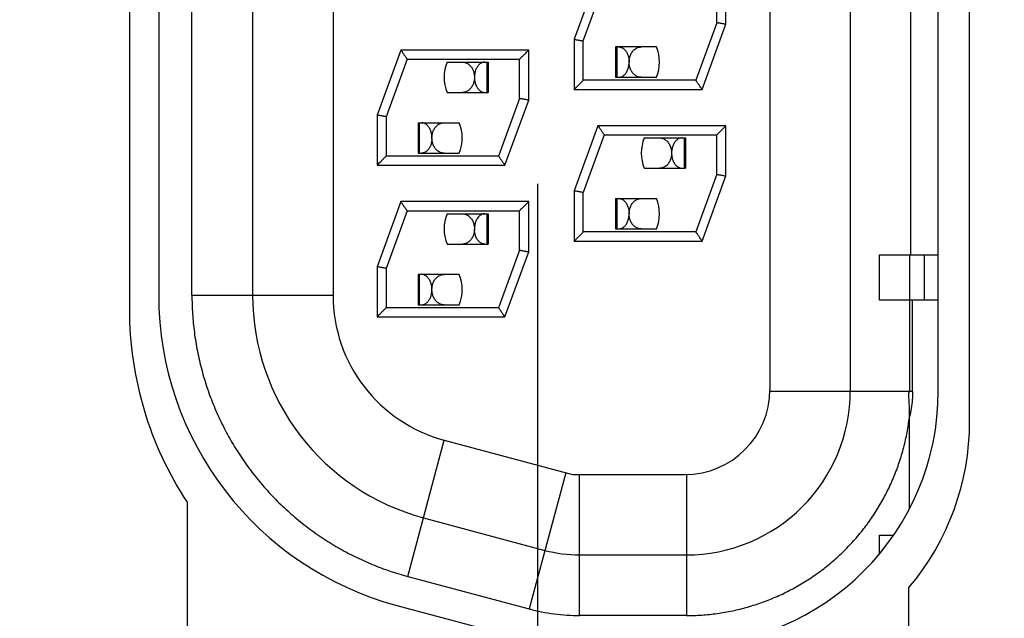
# Model space of a CAD drawing. Header units: inches. Extents: x 0 to 34, y 0 to 22.
# Tile 8 of 25: x 11.71 to 12.035, y 11.586 to 11.784. Entities that reach past the tile are written whole.
import ezdxf

# ---------------------------------------------------------------- set-up
doc = ezdxf.new("R2010")
doc.units = ezdxf.units.IN
doc.header["$LTSCALE"] = 1.87
doc.header["$MEASUREMENT"] = 0
doc.layers.get('0').update_dxf_attribs({"linetype": 'CONTINUOUS'})
doc.layers.add('DIMENSIONS', color=7, linetype='CONTINUOUS')
doc.styles.get("Standard").update_dxf_attribs({"font": 'txt', "width": 0.8})
doc.dimstyles.new('DIMSTYLE_1', dxfattribs={"dimtxt": 0.125, "dimasz": 0.18, "dimexe": 0.18, "dimexo": 0.0625, "dimgap": 0.09, "dimtad": 0, "dimtih": 1, "dimtoh": 1, "dimdec": 3, "dimzin": 4, "dimdsep": 46, "dimtxsty": 'STANDARD', "dimblk": '_FILLED', "dimblk1": '_FILLED', "dimblk2": '_FILLED', "dimcen": 0.09, "dimadec": 0, "dimazin": 0, "dimtp": 0.01, "dimtm": 0.01, "dimtfac": 1, "dimtdec": 3, "dimtofl": 0, "dimtmove": 0, "dimatfit": 3, "dimldrblk": '_FILLED', "dimfxl": 1, "dimtolj": 1, "dimtzin": 4, "dimarcsym": 0})

# ---------------------------------------------------------------- blocks, each defined once
blk = doc.blocks.new('_FILLED')
at = {"color": 0, "linetype": 'BYBLOCK'}
blk.add_solid([(0, 0), (-1, 0.1736111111), (-1, -0.1736111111)], dxfattribs=at)
blk = doc.blocks.new('*D8')
at = {"layer": 'DIMENSIONS', "color": 2, "linetype": 'CONTINUOUS'}
for p, q in [((11.8810941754, 11.7294205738), (11.8810941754, 8.3921105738)), ((11.5715941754, 9.2225366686), (11.5715941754, 8.3921105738)), ((11.5715941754, 8.5171105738), (11.1687581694, 8.5171105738)), ((11.8810941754, 8.5171105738), (12.2410941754, 8.5171105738))]:
    blk.add_line(p, q, dxfattribs=at)
at = {"layer": 'DIMENSIONS', "color": 2, "linetype": 'CONTINUOUS', "xscale": 0.18, "yscale": 0.18, "zscale": 0.18}
blk.add_blockref('_FILLED', (11.5715941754, 8.5171105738), dxfattribs=at)
at = {"layer": 'DIMENSIONS', "color": 2, "linetype": 'CONTINUOUS', "xscale": 0.18, "yscale": 0.18, "zscale": 0.18, "rotation": 180}
blk.add_blockref('_FILLED', (11.8810941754, 8.5171105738), dxfattribs=at)
at = {"layer": 'DIMENSIONS', "color": 2, "linetype": 'CONTINUOUS', "width": 0.8}
for s, p in [('[', (10.5062581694, 8.4546105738)), (']', (11.0062581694, 8.4546105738)), ('.310', (9.9812581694, 8.4546105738)), ('7.86', (10.6062581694, 8.4546105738))]:
    blk.add_text(s, height=0.125, dxfattribs=at).set_placement(p)

msp = doc.modelspace()

# ---------------------------------------------------------------- linework, layer by layer
at = {"color": 7, "linetype": 'CONTINUOUS'}
for p, q in [((12.0235941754, 11.6510205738), (12.0235941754, 12.1830205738)), ((11.9577240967, 12.1725162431), (11.9577240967, 11.6615162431)), ((11.9842240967, 12.1730162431), (11.9842240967, 11.6610162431)), ((12.0132481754, 11.6610205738), (12.0132481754, 12.1730205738)), ((11.7465941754, 12.1460205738), (11.7465941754, 11.6880205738)), ((11.7562481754, 12.1413173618), (11.7562481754, 11.6927237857)), ((11.7672240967, 11.6926564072), (11.7672240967, 12.1413760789)), ((11.7872240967, 12.1413760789), (11.7872240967, 11.6926564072)), ((11.8137240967, 12.1413760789), (11.8137240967, 11.6926564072)), ((12.0042240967, 11.7060162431), (12.0042240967, 12.1280162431)), ((11.9010389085, 11.7985162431), (11.8932240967, 11.777045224)), ((11.9432240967, 11.7819872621), (11.9432240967, 11.7985162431)), ((11.8962240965, 11.7765162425), (11.9031395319, 11.7955162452)), ((11.9402240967, 11.7825162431), (11.9402240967, 11.7955162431)), ((11.9402240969, 11.7825162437), (11.9333086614, 11.7635162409)), ((11.9354092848, 11.7605162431), (11.9432240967, 11.7819872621)), ((11.8932240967, 11.777045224), (11.8932240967, 11.7605162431)), ((11.8962240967, 11.7635162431), (11.8962240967, 11.7765162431)), ((11.8360389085, 11.7735162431), (11.8282240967, 11.752045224)), ((11.8782240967, 11.7735162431), (11.8360389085, 11.7735162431)), ((11.8782240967, 11.7569872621), (11.8782240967, 11.7735162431)), ((11.90679594, 11.7745162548), (11.90679594, 11.7645162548)), ((11.9203372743, 11.7745162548), (11.90679594, 11.7745162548)), ((11.9072342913, 11.7745162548), (11.9072342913, 11.7645162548)), ((11.8381395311, 11.7705162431), (11.8312240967, 11.7515162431)), ((11.8381395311, 11.7705162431), (11.8752240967, 11.7705162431)), ((11.8513374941, 11.7695162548), (11.8648784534, 11.7695162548)), ((11.8644401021, 11.7695162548), (11.8644401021, 11.7595162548)), ((11.8648784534, 11.7695162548), (11.8648784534, 11.7595162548)), ((11.8752240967, 11.7575162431), (11.8752240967, 11.7705162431)), ((11.9333086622, 11.7635162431), (11.8962240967, 11.7635162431)), ((11.90679594, 11.7645162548), (11.9203368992, 11.7645162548)), ((11.8932240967, 11.7605162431), (11.9354092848, 11.7605162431)), ((11.8513371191, 11.7595162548), (11.8648784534, 11.7595162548)), ((11.8752240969, 11.7575162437), (11.8683086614, 11.7385162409)), ((11.8704092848, 11.7355162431), (11.8782240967, 11.7569872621)), ((11.8282240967, 11.752045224), (11.8282240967, 11.7355162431)), ((11.8312240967, 11.7515162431), (11.8312240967, 11.7385162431)), ((11.84179594, 11.7495162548), (11.84179594, 11.7395162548)), ((11.84179594, 11.7495162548), (11.8553372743, 11.7495162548)), ((11.8422342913, 11.7395162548), (11.8422342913, 11.7495162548)), ((11.9010389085, 11.7485162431), (11.8932240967, 11.727045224)), ((11.9432240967, 11.7485162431), (11.9010389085, 11.7485162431)), ((11.9432240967, 11.7319872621), (11.9432240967, 11.7485162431)), ((11.9031395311, 11.7455162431), (11.8962240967, 11.7265162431)), ((11.9031395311, 11.7455162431), (11.9402240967, 11.7455162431)), ((11.9163374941, 11.7445162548), (11.9298784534, 11.7445162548)), ((11.9294401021, 11.7445162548), (11.9294401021, 11.7345162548)), ((11.9298784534, 11.7445162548), (11.9298784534, 11.7345162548)), ((11.9402240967, 11.7325162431), (11.9402240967, 11.7455162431)), ((11.8683086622, 11.7385162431), (11.8312240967, 11.7385162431)), ((11.84179594, 11.7395162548), (11.8553368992, 11.7395162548)), ((11.8282240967, 11.7355162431), (11.8704092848, 11.7355162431)), ((11.9163371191, 11.7345162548), (11.9298784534, 11.7345162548)), ((11.9402240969, 11.7325162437), (11.9333086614, 11.7135162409)), ((11.9354092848, 11.7105162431), (11.9432240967, 11.7319872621)), ((11.8932240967, 11.727045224), (11.8932240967, 11.7105162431)), ((11.8962240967, 11.7135162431), (11.8962240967, 11.7265162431)), ((11.90679594, 11.7245162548), (11.90679594, 11.7145162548)), ((11.90679594, 11.7245162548), (11.9203372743, 11.7245162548)), ((11.9072342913, 11.7245162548), (11.9072342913, 11.7145162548)), ((11.8360389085, 11.7235162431), (11.8282240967, 11.702045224)), ((11.8782240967, 11.7235162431), (11.8360389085, 11.7235162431)), ((11.8782240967, 11.7069872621), (11.8782240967, 11.7235162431)), ((11.8381395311, 11.7205162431), (11.8312240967, 11.7015162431)), ((11.8381395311, 11.7205162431), (11.8752240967, 11.7205162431)), ((11.8513374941, 11.7195162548), (11.8648784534, 11.7195162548)), ((11.8644401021, 11.7195162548), (11.8644401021, 11.7095162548)), ((11.8648784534, 11.7195162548), (11.8648784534, 11.7095162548)), ((11.8752240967, 11.7075162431), (11.8752240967, 11.7205162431)), ((11.90679594, 11.7145162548), (11.9203368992, 11.7145162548)), ((11.9333086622, 11.7135162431), (11.8962240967, 11.7135162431)), ((11.8513371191, 11.7095162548), (11.8648784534, 11.7095162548)), ((11.8932240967, 11.7105162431), (11.9354092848, 11.7105162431)), ((11.8752240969, 11.7075162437), (11.8683086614, 11.6885162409)), ((11.8704092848, 11.6855162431), (11.8782240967, 11.7069872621)), ((11.9938907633, 11.7060162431), (12.0132481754, 11.7060162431)), ((11.9938907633, 11.6910162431), (11.9938907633, 11.7060162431)), ((12.0037240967, 11.7060162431), (12.0037240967, 11.6610162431)), ((12.0087240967, 11.6910162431), (12.0087240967, 11.7060162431)), ((11.8282240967, 11.702045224), (11.8282240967, 11.6855162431)), ((11.8312240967, 11.7015162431), (11.8312240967, 11.6885162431)), ((11.84179594, 11.6995162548), (11.84179594, 11.6895162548)), ((11.8553372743, 11.6995162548), (11.84179594, 11.6995162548)), ((11.8422342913, 11.6895162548), (11.8422342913, 11.6995162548)), ((11.7672243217, 11.6926564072), (11.8137282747, 11.6926564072)), ((11.8683086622, 11.6885162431), (11.8312240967, 11.6885162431)), ((11.84179594, 11.6895162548), (11.8553368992, 11.6895162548)), ((12.0132481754, 11.6910162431), (11.9938907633, 11.6910162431)), ((12.0047958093, 11.6610162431), (12.0047958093, 11.6910162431)), ((11.8282240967, 11.6855162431), (11.8704092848, 11.6855162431)), ((11.9577154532, 11.6610162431), (12.0047958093, 11.6610162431)), ((12.0037240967, 11.622185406), (12.0037240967, 11.652428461)), ((11.8383775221, 11.5999277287), (11.8504126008, 11.6448432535)), ((11.8504125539, 11.6448430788), (11.8926848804, 11.6335162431)), ((11.8904595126, 11.6341127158), (11.878424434, 11.589197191)), ((11.8926848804, 11.6335162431), (11.9297240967, 11.6335162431)), ((11.8949887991, 11.5870162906), (11.8949887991, 11.6335164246)), ((11.9302240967, 11.6335208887), (11.9302240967, 11.5870162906)), ((11.7655941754, 11.6244045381), (11.7655941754, 11.4420205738)), ((11.8435538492, 11.6192460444), (11.8836007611, 11.6085155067)), ((11.9938907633, 11.6135162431), (11.9984882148, 11.6135162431)), ((11.9938907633, 11.6074159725), (11.9938907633, 11.6135162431)), ((11.8949887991, 11.6070162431), (11.9302240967, 11.6070162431)), ((11.8383774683, 11.5999275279), (11.8784243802, 11.5891969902)), ((12.0035941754, 11.4420205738), (12.0035941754, 11.596248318)), ((11.8348133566, 11.5903356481), (11.8750955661, 11.5795420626)), ((11.9302240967, 11.5870162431), (11.8949887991, 11.5870162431))]:
    msp.add_line(p, q, dxfattribs=at)
for centre, radius, start, end in [((11.9083371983, 11.7695167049), 0.013, 337.3779873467, 22.6177172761), ((11.8633371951, 11.7645158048), 0.013, 157.3779873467, 202.6177172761), ((11.8433371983, 11.7445167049), 0.013, 337.3779873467, 22.6177172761), ((11.9283371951, 11.7395158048), 0.013, 157.3779873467, 202.6177172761), ((11.9083371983, 11.7195167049), 0.013, 337.3779873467, 22.6177172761), ((11.8633371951, 11.7145158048), 0.013, 157.3779873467, 202.6177172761), ((11.8433371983, 11.6945167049), 0.013, 337.3779873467, 22.6177172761), ((11.8622481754, 11.6927237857), 0.106, 180, 255), ((11.8632240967, 11.6926564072), 0.076, 179.9995475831, 254.9998911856), ((11.8632240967, 11.6926564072), 0.0495, 179.9996301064, 254.9999566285), ((11.8625941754, 11.6880205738), 0.116, 180, 213.2582815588), ((11.9292481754, 11.6610205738), 0.084, 270, 360), ((11.9297240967, 11.6615162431), 0.028, 269.9999508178, 359.9998638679), ((11.9302240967, 11.6610162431), 0.054, 269.9992642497, 359.9993976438), ((11.9385941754, 11.6510205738), 0.085, 319.8808331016, 360), ((11.8949887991, 11.6510162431), 0.044, 255, 270)]:
    msp.add_arc(centre, radius, start, end, dxfattribs=at)
for points, knots in [([(11.9432241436, 11.7819872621), (11.943066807, 11.7820150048), (11.9427559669, 11.7820698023), (11.9423001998, 11.782150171), (11.9418686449, 11.7822262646), (11.9414707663, 11.7822964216), (11.941115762, 11.7823590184), (11.9408127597, 11.7824124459), (11.9405698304, 11.7824552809), (11.9403925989, 11.7824865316), (11.9402844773, 11.7825055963), (11.9402361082, 11.7825141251), (11.9402240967, 11.7825162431)], [0, 0, 0, 0, 0.1573341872, 0.3108333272, 0.4557609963, 0.5888823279, 0.7087059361, 0.8107599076, 0.8918800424, 0.9516315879, 0.9879886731, 1, 1, 1, 1]), ([(11.8932240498, 11.777045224), (11.8933813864, 11.7770174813), (11.8936922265, 11.7769626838), (11.8941479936, 11.7768823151), (11.8945795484, 11.7768062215), (11.894977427, 11.7767360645), (11.8953324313, 11.7766734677), (11.8956354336, 11.7766200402), (11.895878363, 11.7765772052), (11.8960555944, 11.7765459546), (11.896163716, 11.7765268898), (11.8962120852, 11.776518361), (11.8962240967, 11.7765162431)], [0, 0, 0, 0, 0.1573341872, 0.3108333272, 0.4557609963, 0.5888823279, 0.7087059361, 0.8107599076, 0.8918800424, 0.9516315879, 0.9879886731, 1, 1, 1, 1]), ([(11.8360389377, 11.7735162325), (11.8361622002, 11.7733401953), (11.8364015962, 11.7729982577), (11.8367460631, 11.7725063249), (11.837060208, 11.7720576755), (11.8373388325, 11.7716597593), (11.8375787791, 11.7713170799), (11.8377771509, 11.7710337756), (11.8379314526, 11.77081341), (11.8380405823, 11.7706575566), (11.8381050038, 11.7705655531), (11.8381328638, 11.7705257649), (11.8381395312, 11.770516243)], [0, 0, 0, 0, 0.1760383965, 0.3419252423, 0.4919417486, 0.624689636, 0.739844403, 0.8346234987, 0.9079958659, 0.9602115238, 0.9904779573, 1, 1, 1, 1]), ([(11.8752240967, 11.7705162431), (11.8752312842, 11.7705234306), (11.8752601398, 11.7705522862), (11.8753255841, 11.7706177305), (11.875437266, 11.7707294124), (11.8755995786, 11.770891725), (11.8758177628, 11.7711099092), (11.8760944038, 11.7713865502), (11.8764277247, 11.7717198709), (11.8768139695, 11.772106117), (11.8772486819, 11.7725408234), (11.877724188, 11.773016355), (11.8780543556, 11.7733464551), (11.8782241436, 11.7735162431)], [0, 0, 0, 0, 0.0071874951, 0.0288553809, 0.0654437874, 0.1188685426, 0.1911666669, 0.2836263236, 0.3955073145, 0.5244848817, 0.6698687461, 0.8302133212, 1, 1, 1, 1]), ([(11.9079113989, 11.7745162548), (11.9080795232, 11.7745162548), (11.9084152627, 11.7744797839), (11.9088965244, 11.7743223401), (11.9093443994, 11.7740751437), (11.9097547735, 11.7737486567), (11.9101238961, 11.7733527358), (11.9104479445, 11.7728978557), (11.9107240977, 11.772394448), (11.9109515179, 11.7718500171), (11.9111283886, 11.7712733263), (11.9112526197, 11.7706768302), (11.9113237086, 11.7700779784), (11.9113380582, 11.7696799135), (11.9113371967, 11.7694841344)], [0, 0, 0, 0, 0.0752514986, 0.1497967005, 0.2252466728, 0.3030094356, 0.383554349, 0.4667449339, 0.552354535, 0.6400241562, 0.7303833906, 0.8219388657, 0.9123695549, 1, 1, 1, 1]), ([(11.9113373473, 11.7694841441), (11.9113364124, 11.7696730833), (11.9113513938, 11.7700555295), (11.9114258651, 11.7706294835), (11.9115562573, 11.7712052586), (11.9117466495, 11.7717756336), (11.912001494, 11.7723313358), (11.9123218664, 11.7728560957), (11.9127045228, 11.7733315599), (11.913142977, 11.7737418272), (11.9136317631, 11.7740764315), (11.9141657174, 11.7743261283), (11.914736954, 11.7744813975), (11.9151317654, 11.7745162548), (11.9153297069, 11.7745162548)], [0, 0, 0, 0, 0.0795391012, 0.1608760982, 0.2433175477, 0.32767754, 0.4135630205, 0.5001348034, 0.5858396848, 0.6697070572, 0.7520128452, 0.8341828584, 0.9166721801, 1, 1, 1, 1]), ([(11.8563451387, 11.7695162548), (11.856543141, 11.7695162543), (11.8569380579, 11.7694813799), (11.8575094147, 11.7693260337), (11.8580434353, 11.7690762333), (11.8585322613, 11.7687414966), (11.8589707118, 11.7683310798), (11.8593532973, 11.7678554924), (11.8596735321, 11.7673306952), (11.8599282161, 11.7667750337), (11.8601184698, 11.7662047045), (11.8602487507, 11.7656289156), (11.8603231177, 11.765054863), (11.8603380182, 11.7646723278), (11.8603370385, 11.7644833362)], [0, 0, 0, 0, 0.0833459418, 0.1658463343, 0.2480213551, 0.3303320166, 0.4142120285, 0.4999180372, 0.5864745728, 0.6723343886, 0.7566688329, 0.8391024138, 0.9204458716, 1, 1, 1, 1]), ([(11.8637629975, 11.7695162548), (11.8635933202, 11.7695162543), (11.8632537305, 11.769479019), (11.8627674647, 11.7693181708), (11.8623173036, 11.7690667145), (11.8619067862, 11.7687366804), (11.8615377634, 11.7683372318), (11.8612132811, 11.7678770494), (11.8609378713, 11.7673685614), (11.8607130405, 11.7668222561), (11.8605397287, 11.7662479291), (11.8604188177, 11.7656571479), (11.8603501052, 11.7650668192), (11.8603363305, 11.7646753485), (11.8603371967, 11.7644833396)], [0, 0, 0, 0, 0.0759380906, 0.1514900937, 0.2277726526, 0.3054628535, 0.3862735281, 0.4703687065, 0.5568156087, 0.6445439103, 0.7343128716, 0.8249047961, 0.9140666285, 1, 1, 1, 1]), ([(11.9079113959, 11.7645162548), (11.9080786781, 11.7645162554), (11.908412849, 11.7645523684), (11.9088924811, 11.7647085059), (11.9093396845, 11.7649542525), (11.909749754, 11.7652792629), (11.9101181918, 11.7656729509), (11.9104409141, 11.7661237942), (11.9107154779, 11.7666207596), (11.9109417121, 11.7671563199), (11.9111186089, 11.7677226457), (11.9112445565, 11.7683087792), (11.9113189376, 11.7688983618), (11.9113363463, 11.7692909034), (11.9113371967, 11.7694841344)], [0, 0, 0, 0, 0.0755982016, 0.1505423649, 0.2265556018, 0.3049800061, 0.3860367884, 0.4694443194, 0.5549124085, 0.6421026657, 0.7317436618, 0.8226481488, 0.9126741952, 1, 1, 1, 1]), ([(11.9153292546, 11.7645162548), (11.9151334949, 11.7645162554), (11.9147441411, 11.7645502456), (11.9141813, 11.7647011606), (11.9136545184, 11.7649434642), (11.9131707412, 11.765268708), (11.9127356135, 11.7656679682), (11.9123547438, 11.7661304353), (11.9120329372, 11.7666428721), (11.9117731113, 11.7671904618), (11.9115756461, 11.767758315), (11.9114380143, 11.7683352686), (11.9113571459, 11.7689111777), (11.9113382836, 11.769294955), (11.9113373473, 11.7694841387)], [0, 0, 0, 0, 0.083159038, 0.1650200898, 0.2463767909, 0.3283446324, 0.4116616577, 0.4963629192, 0.5820919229, 0.6680648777, 0.7532904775, 0.8370244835, 0.9196335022, 1, 1, 1, 1]), ([(11.8603370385, 11.7644833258), (11.8603360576, 11.7642941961), (11.860317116, 11.7639105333), (11.8602361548, 11.7633347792), (11.8600984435, 11.7627579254), (11.8599008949, 11.7621901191), (11.8596409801, 11.7616425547), (11.8593190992, 11.7611301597), (11.8589381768, 11.7606677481), (11.858503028, 11.7602685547), (11.8580192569, 11.7599433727), (11.8574925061, 11.7597011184), (11.85692972, 11.7595502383), (11.8565404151, 11.7595162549), (11.8563446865, 11.7595162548)], [0, 0, 0, 0, 0.0803509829, 0.1629436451, 0.2466725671, 0.331909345, 0.4178923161, 0.5036300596, 0.5883377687, 0.6716589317, 0.7536266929, 0.8349854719, 0.9168465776, 1, 1, 1, 1]), ([(11.8603371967, 11.7644833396), (11.860338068, 11.7642902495), (11.8603555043, 11.7638978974), (11.8604298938, 11.7633084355), (11.8605559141, 11.7627221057), (11.8607329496, 11.7621555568), (11.8609593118, 11.76161995), (11.8612338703, 11.7611231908), (11.8615565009, 11.7606726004), (11.8619248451, 11.7602790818), (11.8623348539, 11.7599541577), (11.8627820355, 11.7597084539), (11.8632616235, 11.7595523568), (11.8635957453, 11.7595162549), (11.8637629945, 11.7595162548)], [0, 0, 0, 0, 0.0872726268, 0.1772885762, 0.2682351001, 0.3579698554, 0.4451702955, 0.5306075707, 0.6139842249, 0.6950163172, 0.7734414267, 0.849461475, 0.9244076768, 1, 1, 1, 1]), ([(11.8962240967, 11.7635162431), (11.8962169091, 11.7635090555), (11.8961880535, 11.7634801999), (11.8961226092, 11.7634147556), (11.8960109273, 11.7633030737), (11.8958486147, 11.7631407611), (11.8956304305, 11.7629225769), (11.8953537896, 11.7626459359), (11.8950204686, 11.7623126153), (11.8946342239, 11.7619263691), (11.8941995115, 11.7614916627), (11.8937240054, 11.7610161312), (11.8933938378, 11.7606860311), (11.8932240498, 11.7605162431)], [0, 0, 0, 0, 0.0071874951, 0.0288553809, 0.0654437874, 0.1188685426, 0.1911666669, 0.2836263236, 0.3955073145, 0.5244848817, 0.6698687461, 0.8302133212, 1, 1, 1, 1]), ([(11.9354092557, 11.7605162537), (11.9352859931, 11.7606922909), (11.9350465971, 11.7610342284), (11.9347021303, 11.7615261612), (11.9343879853, 11.7619748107), (11.9341093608, 11.7623727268), (11.9338694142, 11.7627154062), (11.9336710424, 11.7629987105), (11.9335167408, 11.7632190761), (11.9334076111, 11.7633749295), (11.9333431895, 11.763466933), (11.9333153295, 11.7635067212), (11.9333086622, 11.7635162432)], [0, 0, 0, 0, 0.1760383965, 0.3419252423, 0.4919417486, 0.624689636, 0.739844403, 0.8346234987, 0.9079958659, 0.9602115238, 0.9904779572, 1, 1, 1, 1]), ([(11.8782241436, 11.7569872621), (11.878066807, 11.7570150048), (11.8777559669, 11.7570698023), (11.8773001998, 11.757150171), (11.8768686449, 11.7572262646), (11.8764707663, 11.7572964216), (11.876115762, 11.7573590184), (11.8758127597, 11.7574124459), (11.8755698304, 11.7574552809), (11.8753925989, 11.7574865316), (11.8752844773, 11.7575055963), (11.8752361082, 11.7575141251), (11.8752240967, 11.7575162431)], [0, 0, 0, 0, 0.1573341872, 0.3108333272, 0.4557609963, 0.5888823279, 0.7087059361, 0.8107599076, 0.8918800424, 0.9516315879, 0.9879886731, 1, 1, 1, 1]), ([(11.8312240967, 11.7515162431), (11.83121209, 11.7515183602), (11.8311637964, 11.7515268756), (11.8310559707, 11.7515458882), (11.8308789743, 11.7515770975), (11.8306361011, 11.7516199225), (11.8303330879, 11.751673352), (11.8299782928, 11.7517359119), (11.829580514, 11.7518060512), (11.8291487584, 11.7518821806), (11.8286925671, 11.7519626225), (11.8283815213, 11.7520174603), (11.8282241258, 11.7520452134)], [0, 0, 0, 0, 0.0120067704, 0.0482941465, 0.1078267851, 0.1890049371, 0.2911697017, 0.4108430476, 0.5438036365, 0.6889524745, 0.84260291, 1, 1, 1, 1]), ([(11.8463371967, 11.7444841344), (11.846338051, 11.7446782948), (11.8463241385, 11.7450677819), (11.8462564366, 11.7456485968), (11.8461401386, 11.7462237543), (11.8459731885, 11.7467878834), (11.8457527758, 11.7473341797), (11.8454780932, 11.7478499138), (11.8451513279, 11.7483195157), (11.844777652, 11.7487278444), (11.844361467, 11.7490642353), (11.8439066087, 11.7493185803), (11.8434188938, 11.7494793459), (11.8430799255, 11.7495162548), (11.8429113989, 11.7495162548)], [0, 0, 0, 0, 0.0869069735, 0.1742266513, 0.2614556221, 0.3492353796, 0.4371892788, 0.5246875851, 0.6102313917, 0.6925895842, 0.7716132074, 0.8487603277, 0.9245675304, 1, 1, 1, 1]), ([(11.8463373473, 11.7444841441), (11.8463364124, 11.7446730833), (11.8463513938, 11.7450555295), (11.8464258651, 11.7456294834), (11.8465562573, 11.7462052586), (11.8467466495, 11.7467756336), (11.847001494, 11.7473313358), (11.8473218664, 11.7478560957), (11.8477045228, 11.7483315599), (11.848142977, 11.7487418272), (11.8486317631, 11.7490764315), (11.8491657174, 11.7493261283), (11.849736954, 11.7494813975), (11.8501317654, 11.7495162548), (11.8503297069, 11.7495162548)], [0, 0, 0, 0, 0.0795391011, 0.1608760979, 0.2433175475, 0.3276775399, 0.4135630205, 0.5001348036, 0.5858396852, 0.6697070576, 0.7520128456, 0.8341828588, 0.9166721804, 1, 1, 1, 1]), ([(11.9010389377, 11.7485162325), (11.9011622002, 11.7483401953), (11.9014015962, 11.7479982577), (11.9017460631, 11.7475063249), (11.902060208, 11.7470576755), (11.9023388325, 11.7466597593), (11.9025787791, 11.7463170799), (11.9027771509, 11.7460337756), (11.9029314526, 11.74581341), (11.9030405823, 11.7456575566), (11.9031050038, 11.7455655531), (11.9031328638, 11.7455257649), (11.9031395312, 11.745516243)], [0, 0, 0, 0, 0.1760383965, 0.3419252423, 0.4919417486, 0.624689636, 0.739844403, 0.8346234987, 0.9079958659, 0.9602115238, 0.9904779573, 1, 1, 1, 1]), ([(11.9402240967, 11.7455162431), (11.9402312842, 11.7455234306), (11.9402601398, 11.7455522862), (11.9403255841, 11.7456177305), (11.940437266, 11.7457294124), (11.9405995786, 11.745891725), (11.9408177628, 11.7461099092), (11.9410944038, 11.7463865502), (11.9414277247, 11.7467198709), (11.9418139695, 11.747106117), (11.9422486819, 11.7475408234), (11.942724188, 11.748016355), (11.9430543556, 11.7483464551), (11.9432241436, 11.7485162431)], [0, 0, 0, 0, 0.0071874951, 0.0288553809, 0.0654437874, 0.1188685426, 0.1911666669, 0.2836263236, 0.3955073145, 0.5244848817, 0.6698687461, 0.8302133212, 1, 1, 1, 1]), ([(11.8463371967, 11.7444841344), (11.8463363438, 11.7442903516), (11.8463188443, 11.7438967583), (11.8462440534, 11.7433055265), (11.8461173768, 11.7427177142), (11.8459394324, 11.7421499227), (11.8457120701, 11.7416136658), (11.8454367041, 11.7411171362), (11.8451138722, 11.7406677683), (11.8447461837, 11.7402761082), (11.8443374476, 11.7399528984), (11.8438915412, 11.7397081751), (11.8434126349, 11.7395523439), (11.8430786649, 11.7395162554), (11.8429113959, 11.7395162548)], [0, 0, 0, 0, 0.0875750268, 0.1778263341, 0.2690162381, 0.3589535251, 0.4463307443, 0.5317997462, 0.615020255, 0.6957512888, 0.7737941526, 0.8495484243, 0.9244078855, 1, 1, 1, 1]), ([(11.8503292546, 11.7395162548), (11.8501334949, 11.7395162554), (11.8497441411, 11.7395502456), (11.8491813, 11.7397011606), (11.8486545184, 11.7399434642), (11.8481707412, 11.740268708), (11.8477356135, 11.7406679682), (11.8473547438, 11.7411304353), (11.8470329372, 11.7416428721), (11.8467731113, 11.7421904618), (11.8465756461, 11.742758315), (11.8464380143, 11.7433352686), (11.8463571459, 11.7439111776), (11.8463382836, 11.744294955), (11.8463373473, 11.7444841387)], [0, 0, 0, 0, 0.083159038, 0.1650200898, 0.2463767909, 0.3283446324, 0.4116616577, 0.4963629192, 0.5820919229, 0.6680648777, 0.7532904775, 0.8370244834, 0.9196335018, 1, 1, 1, 1]), ([(11.9213451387, 11.7445162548), (11.9215461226, 11.7445162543), (11.9219457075, 11.7444804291), (11.9225215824, 11.7443217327), (11.9230562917, 11.744068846), (11.923543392, 11.7437323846), (11.9239786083, 11.7433222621), (11.9243572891, 11.7428493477), (11.9246739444, 11.7423293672), (11.9249264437, 11.7417790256), (11.9251162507, 11.7412123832), (11.9252472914, 11.7406373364), (11.9253228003, 11.7400603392), (11.92533803, 11.7396746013), (11.9253370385, 11.7394833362)], [0, 0, 0, 0, 0.0846011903, 0.1677937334, 0.2501994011, 0.3323958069, 0.4159812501, 0.5010333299, 0.5866531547, 0.6716103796, 0.7553819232, 0.837758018, 0.9194887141, 1, 1, 1, 1]), ([(11.9287629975, 11.7445162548), (11.9285933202, 11.7445162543), (11.9282537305, 11.744479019), (11.9277674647, 11.7443181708), (11.9273173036, 11.7440667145), (11.9269067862, 11.7437366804), (11.9265377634, 11.7433372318), (11.9262132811, 11.7428770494), (11.9259378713, 11.7423685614), (11.9257130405, 11.7418222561), (11.9255397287, 11.7412479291), (11.9254188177, 11.7406571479), (11.9253501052, 11.7400668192), (11.9253363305, 11.7396753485), (11.9253371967, 11.7394833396)], [0, 0, 0, 0, 0.0759380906, 0.1514900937, 0.2277726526, 0.3054628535, 0.3862735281, 0.4703687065, 0.5568156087, 0.6445439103, 0.7343128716, 0.8249047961, 0.9140666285, 1, 1, 1, 1]), ([(11.8282240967, 11.7355163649), (11.8283937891, 11.7356860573), (11.8287238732, 11.7360159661), (11.8291992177, 11.7364913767), (11.8296339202, 11.7369260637), (11.8300202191, 11.7373123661), (11.8303536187, 11.737645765), (11.8306303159, 11.7379224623), (11.8308485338, 11.7381406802), (11.8310108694, 11.7383030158), (11.831122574, 11.7384147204), (11.8311880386, 11.738480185), (11.8312169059, 11.7385090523), (11.8312240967, 11.7385162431)], [0, 0, 0, 0, 0.1696958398, 0.3300032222, 0.4753872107, 0.6043993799, 0.7163117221, 0.808793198, 0.8811022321, 0.9345340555, 0.9711321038, 0.9928090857, 1, 1, 1, 1]), ([(11.8683086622, 11.7385162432), (11.8683153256, 11.7385067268), (11.8683431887, 11.7384669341), (11.8684076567, 11.7383748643), (11.8685168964, 11.7382188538), (11.868671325, 11.7379983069), (11.8688698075, 11.7377148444), (11.8691098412, 11.7373720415), (11.8693884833, 11.736974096), (11.8697025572, 11.7365255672), (11.8700467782, 11.7360339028), (11.8702861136, 11.7356922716), (11.8704092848, 11.7355163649)], [0, 0, 0, 0, 0.0095166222, 0.0397937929, 0.0920722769, 0.1655313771, 0.2603466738, 0.3755424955, 0.5083438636, 0.658301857, 0.8240884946, 1, 1, 1, 1]), ([(11.9253370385, 11.7394833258), (11.9253360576, 11.7392941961), (11.925317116, 11.7389105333), (11.9252361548, 11.7383347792), (11.9250984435, 11.7377579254), (11.9249008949, 11.7371901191), (11.9246409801, 11.7366425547), (11.9243190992, 11.7361301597), (11.9239381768, 11.7356677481), (11.923503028, 11.7352685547), (11.9230192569, 11.7349433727), (11.9224925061, 11.7347011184), (11.92192972, 11.7345502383), (11.9215404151, 11.7345162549), (11.9213446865, 11.7345162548)], [0, 0, 0, 0, 0.0803509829, 0.1629436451, 0.2466725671, 0.331909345, 0.4178923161, 0.5036300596, 0.5883377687, 0.6716589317, 0.7536266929, 0.8349854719, 0.9168465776, 1, 1, 1, 1]), ([(11.9253371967, 11.7394833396), (11.925338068, 11.7392902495), (11.9253555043, 11.7388978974), (11.9254298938, 11.7383084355), (11.9255559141, 11.7377221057), (11.9257329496, 11.7371555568), (11.9259593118, 11.73661995), (11.9262338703, 11.7361231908), (11.9265565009, 11.7356726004), (11.9269248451, 11.7352790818), (11.9273348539, 11.7349541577), (11.9277820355, 11.7347084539), (11.9282616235, 11.7345523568), (11.9285957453, 11.7345162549), (11.9287629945, 11.7345162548)], [0, 0, 0, 0, 0.0872726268, 0.1772885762, 0.2682351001, 0.3579698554, 0.4451702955, 0.5306075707, 0.6139842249, 0.6950163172, 0.7734414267, 0.849461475, 0.9244076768, 1, 1, 1, 1]), ([(11.9402240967, 11.7325162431), (11.9402361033, 11.732514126), (11.940284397, 11.7325056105), (11.9403922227, 11.7324865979), (11.9405692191, 11.7324553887), (11.9408120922, 11.7324125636), (11.9411151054, 11.7323591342), (11.9414699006, 11.7322965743), (11.9418676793, 11.732226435), (11.942299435, 11.7321503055), (11.9427556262, 11.7320698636), (11.943066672, 11.7320150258), (11.9432240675, 11.7319872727)], [0, 0, 0, 0, 0.0120067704, 0.0482941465, 0.1078267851, 0.1890049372, 0.2911697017, 0.4108430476, 0.5438036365, 0.6889524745, 0.84260291, 1, 1, 1, 1]), ([(11.8962240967, 11.7265162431), (11.89621209, 11.7265183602), (11.8961637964, 11.7265268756), (11.8960559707, 11.7265458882), (11.8958789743, 11.7265770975), (11.8956361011, 11.7266199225), (11.8953330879, 11.726673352), (11.8949782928, 11.7267359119), (11.894580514, 11.7268060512), (11.8941487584, 11.7268821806), (11.8936925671, 11.7269626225), (11.8933815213, 11.7270174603), (11.8932241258, 11.7270452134)], [0, 0, 0, 0, 0.0120067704, 0.0482941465, 0.1078267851, 0.1890049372, 0.2911697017, 0.4108430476, 0.5438036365, 0.6889524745, 0.84260291, 1, 1, 1, 1]), ([(11.9079113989, 11.7245162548), (11.9080795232, 11.7245162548), (11.9084152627, 11.7244797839), (11.9088965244, 11.7243223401), (11.9093443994, 11.7240751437), (11.9097547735, 11.7237486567), (11.9101238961, 11.7233527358), (11.9104479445, 11.7228978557), (11.9107240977, 11.722394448), (11.9109515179, 11.7218500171), (11.9111283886, 11.7212733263), (11.9112526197, 11.7206768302), (11.9113237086, 11.7200779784), (11.9113380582, 11.7196799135), (11.9113371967, 11.7194841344)], [0, 0, 0, 0, 0.0752514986, 0.1497967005, 0.2252466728, 0.3030094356, 0.383554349, 0.4667449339, 0.552354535, 0.6400241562, 0.7303833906, 0.8219388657, 0.9123695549, 1, 1, 1, 1]), ([(11.9113373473, 11.7194841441), (11.9113364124, 11.7196730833), (11.9113513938, 11.7200555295), (11.9114258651, 11.7206294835), (11.9115562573, 11.7212052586), (11.9117466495, 11.7217756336), (11.912001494, 11.7223313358), (11.9123218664, 11.7228560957), (11.9127045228, 11.7233315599), (11.913142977, 11.7237418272), (11.9136317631, 11.7240764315), (11.9141657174, 11.7243261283), (11.914736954, 11.7244813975), (11.9151317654, 11.7245162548), (11.9153297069, 11.7245162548)], [0, 0, 0, 0, 0.0795391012, 0.1608760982, 0.2433175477, 0.32767754, 0.4135630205, 0.5001348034, 0.5858396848, 0.6697070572, 0.7520128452, 0.8341828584, 0.9166721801, 1, 1, 1, 1]), ([(11.8381395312, 11.720516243), (11.8381328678, 11.7205257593), (11.8381050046, 11.720565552), (11.8380405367, 11.7206576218), (11.8379312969, 11.7208136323), (11.8377768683, 11.7210341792), (11.8375783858, 11.7213176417), (11.8373383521, 11.7216604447), (11.8370597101, 11.7220583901), (11.8367456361, 11.7225069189), (11.8364014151, 11.7229985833), (11.8361620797, 11.7233402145), (11.8360389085, 11.7235161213)], [0, 0, 0, 0, 0.0095166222, 0.0397937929, 0.0920722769, 0.1655313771, 0.2603466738, 0.3755424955, 0.5083438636, 0.658301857, 0.8240884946, 1, 1, 1, 1]), ([(11.8782240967, 11.7235161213), (11.8780544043, 11.7233464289), (11.8777243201, 11.72301652), (11.8772489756, 11.7225411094), (11.8768142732, 11.7221064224), (11.8764279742, 11.72172012), (11.8760945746, 11.7213867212), (11.8758178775, 11.7211100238), (11.8755996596, 11.720891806), (11.875437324, 11.7207294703), (11.8753256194, 11.7206177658), (11.8752601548, 11.7205523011), (11.8752312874, 11.7205234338), (11.8752240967, 11.7205162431)], [0, 0, 0, 0, 0.1696958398, 0.3300032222, 0.4753872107, 0.6043993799, 0.7163117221, 0.808793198, 0.8811022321, 0.9345340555, 0.9711321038, 0.9928090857, 1, 1, 1, 1]), ([(11.8563451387, 11.7195162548), (11.856543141, 11.7195162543), (11.8569380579, 11.7194813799), (11.8575094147, 11.7193260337), (11.8580434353, 11.7190762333), (11.8585322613, 11.7187414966), (11.8589707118, 11.7183310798), (11.8593532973, 11.7178554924), (11.8596735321, 11.7173306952), (11.8599282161, 11.7167750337), (11.8601184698, 11.7162047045), (11.8602487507, 11.7156289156), (11.8603231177, 11.715054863), (11.8603380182, 11.7146723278), (11.8603370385, 11.7144833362)], [0, 0, 0, 0, 0.0833459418, 0.1658463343, 0.2480213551, 0.3303320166, 0.4142120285, 0.4999180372, 0.5864745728, 0.6723343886, 0.7566688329, 0.8391024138, 0.9204458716, 1, 1, 1, 1]), ([(11.8637629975, 11.7195162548), (11.8635933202, 11.7195162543), (11.8632537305, 11.719479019), (11.8627674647, 11.7193181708), (11.8623173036, 11.7190667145), (11.8619067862, 11.7187366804), (11.8615377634, 11.7183372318), (11.8612132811, 11.7178770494), (11.8609378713, 11.7173685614), (11.8607130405, 11.7168222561), (11.8605397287, 11.7162479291), (11.8604188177, 11.7156571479), (11.8603501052, 11.7150668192), (11.8603363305, 11.7146753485), (11.8603371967, 11.7144833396)], [0, 0, 0, 0, 0.0759380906, 0.1514900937, 0.2277726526, 0.3054628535, 0.3862735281, 0.4703687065, 0.5568156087, 0.6445439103, 0.7343128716, 0.8249047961, 0.9140666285, 1, 1, 1, 1]), ([(11.9079113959, 11.7145162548), (11.9080786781, 11.7145162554), (11.908412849, 11.7145523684), (11.9088924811, 11.7147085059), (11.9093396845, 11.7149542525), (11.909749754, 11.7152792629), (11.9101181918, 11.7156729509), (11.9104409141, 11.7161237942), (11.9107154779, 11.7166207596), (11.9109417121, 11.7171563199), (11.9111186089, 11.7177226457), (11.9112445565, 11.7183087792), (11.9113189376, 11.7188983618), (11.9113363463, 11.7192909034), (11.9113371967, 11.7194841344)], [0, 0, 0, 0, 0.0755982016, 0.1505423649, 0.2265556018, 0.3049800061, 0.3860367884, 0.4694443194, 0.5549124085, 0.6421026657, 0.7317436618, 0.8226481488, 0.9126741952, 1, 1, 1, 1]), ([(11.9153292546, 11.7145162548), (11.9151334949, 11.7145162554), (11.9147441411, 11.7145502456), (11.9141813, 11.7147011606), (11.9136545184, 11.7149434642), (11.9131707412, 11.715268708), (11.9127356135, 11.7156679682), (11.9123547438, 11.7161304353), (11.9120329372, 11.7166428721), (11.9117731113, 11.7171904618), (11.9115756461, 11.717758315), (11.9114380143, 11.7183352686), (11.9113571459, 11.7189111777), (11.9113382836, 11.719294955), (11.9113373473, 11.7194841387)], [0, 0, 0, 0, 0.083159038, 0.1650200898, 0.2463767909, 0.3283446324, 0.4116616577, 0.4963629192, 0.5820919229, 0.6680648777, 0.7532904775, 0.8370244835, 0.9196335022, 1, 1, 1, 1]), ([(11.8603370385, 11.7144833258), (11.8603360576, 11.7142941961), (11.860317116, 11.7139105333), (11.8602361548, 11.7133347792), (11.8600984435, 11.7127579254), (11.8599008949, 11.7121901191), (11.8596409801, 11.7116425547), (11.8593190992, 11.7111301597), (11.8589381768, 11.7106677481), (11.858503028, 11.7102685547), (11.8580192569, 11.7099433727), (11.8574925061, 11.7097011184), (11.85692972, 11.7095502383), (11.8565404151, 11.7095162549), (11.8563446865, 11.7095162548)], [0, 0, 0, 0, 0.0803509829, 0.1629436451, 0.2466725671, 0.331909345, 0.4178923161, 0.5036300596, 0.5883377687, 0.6716589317, 0.7536266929, 0.8349854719, 0.9168465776, 1, 1, 1, 1]), ([(11.8637629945, 11.7095162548), (11.863595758, 11.7095162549), (11.8632618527, 11.7095523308), (11.8627830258, 11.7097081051), (11.8623371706, 11.7099527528), (11.8619284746, 11.710275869), (11.861560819, 11.7106674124), (11.8612380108, 11.7111166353), (11.8609626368, 11.7116130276), (11.860735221, 11.7121492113), (11.8605572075, 11.712716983), (11.8604304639, 11.7133047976), (11.8603556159, 11.7138960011), (11.860338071, 11.7142895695), (11.8603371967, 11.7144833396)], [0, 0, 0, 0, 0.075586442, 0.1504406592, 0.2261917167, 0.3042341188, 0.3849566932, 0.4681668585, 0.5536253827, 0.641001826, 0.7309609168, 0.8221625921, 0.912420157, 1, 1, 1, 1]), ([(11.8932240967, 11.7105163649), (11.8933937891, 11.7106860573), (11.8937238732, 11.7110159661), (11.8941992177, 11.7114913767), (11.8946339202, 11.7119260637), (11.8950202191, 11.7123123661), (11.8953536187, 11.712645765), (11.8956303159, 11.7129224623), (11.8958485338, 11.7131406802), (11.8960108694, 11.7133030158), (11.896122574, 11.7134147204), (11.8961880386, 11.713480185), (11.8962169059, 11.7135090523), (11.8962240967, 11.7135162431)], [0, 0, 0, 0, 0.1696958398, 0.3300032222, 0.4753872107, 0.6043993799, 0.7163117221, 0.808793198, 0.8811022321, 0.9345340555, 0.9711321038, 0.9928090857, 1, 1, 1, 1]), ([(11.9354092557, 11.7105162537), (11.9352859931, 11.7106922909), (11.9350465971, 11.7110342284), (11.9347021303, 11.7115261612), (11.9343879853, 11.7119748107), (11.9341093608, 11.7123727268), (11.9338694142, 11.7127154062), (11.9336710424, 11.7129987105), (11.9335167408, 11.7132190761), (11.9334076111, 11.7133749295), (11.9333431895, 11.713466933), (11.9333153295, 11.7135067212), (11.9333086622, 11.7135162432)], [0, 0, 0, 0, 0.1760383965, 0.3419252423, 0.4919417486, 0.624689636, 0.739844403, 0.8346234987, 0.9079958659, 0.9602115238, 0.9904779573, 1, 1, 1, 1]), ([(11.8752240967, 11.7075162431), (11.8752361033, 11.707514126), (11.875284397, 11.7075056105), (11.8753922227, 11.7074865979), (11.8755692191, 11.7074553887), (11.8758120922, 11.7074125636), (11.8761151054, 11.7073591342), (11.8764699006, 11.7072965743), (11.8768676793, 11.707226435), (11.877299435, 11.7071503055), (11.8777556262, 11.7070698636), (11.878066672, 11.7070150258), (11.8782240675, 11.7069872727)], [0, 0, 0, 0, 0.0120067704, 0.0482941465, 0.1078267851, 0.1890049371, 0.2911697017, 0.4108430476, 0.5438036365, 0.6889524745, 0.84260291, 1, 1, 1, 1]), ([(11.8312240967, 11.7015162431), (11.83121209, 11.7015183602), (11.8311637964, 11.7015268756), (11.8310559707, 11.7015458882), (11.8308789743, 11.7015770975), (11.8306361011, 11.7016199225), (11.8303330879, 11.701673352), (11.8299782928, 11.7017359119), (11.829580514, 11.7018060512), (11.8291487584, 11.7018821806), (11.8286925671, 11.7019626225), (11.8283815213, 11.7020174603), (11.8282241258, 11.7020452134)], [0, 0, 0, 0, 0.0120067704, 0.0482941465, 0.1078267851, 0.1890049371, 0.2911697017, 0.4108430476, 0.5438036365, 0.6889524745, 0.84260291, 1, 1, 1, 1]), ([(11.8463371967, 11.6944841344), (11.846338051, 11.6946782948), (11.8463241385, 11.6950677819), (11.8462564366, 11.6956485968), (11.8461401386, 11.6962237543), (11.8459731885, 11.6967878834), (11.8457527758, 11.6973341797), (11.8454780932, 11.6978499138), (11.8451513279, 11.6983195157), (11.844777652, 11.6987278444), (11.844361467, 11.6990642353), (11.8439066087, 11.6993185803), (11.8434188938, 11.6994793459), (11.8430799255, 11.6995162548), (11.8429113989, 11.6995162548)], [0, 0, 0, 0, 0.0869069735, 0.1742266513, 0.2614556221, 0.3492353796, 0.4371892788, 0.5246875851, 0.6102313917, 0.6925895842, 0.7716132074, 0.8487603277, 0.9245675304, 1, 1, 1, 1]), ([(11.8463373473, 11.6944841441), (11.8463364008, 11.6946754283), (11.8463517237, 11.6950612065), (11.8464273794, 11.6956382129), (11.8465585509, 11.6962131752), (11.8467484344, 11.6967796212), (11.8470009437, 11.6973297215), (11.8473175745, 11.6978495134), (11.847696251, 11.6983223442), (11.8481315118, 11.6987324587), (11.8486186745, 11.6990689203), (11.8491534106, 11.6993217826), (11.8497292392, 11.6994804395), (11.8501287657, 11.6995162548), (11.8503297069, 11.6995162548)], [0, 0, 0, 0, 0.0805264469, 0.1622749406, 0.2446517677, 0.3284046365, 0.413334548, 0.498933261, 0.5839842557, 0.6675865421, 0.7498009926, 0.8322155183, 0.9154092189, 1, 1, 1, 1]), ([(11.7672240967, 11.6926564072), (11.767217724, 11.6906100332), (11.7673443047, 11.6864921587), (11.7679400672, 11.6803120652), (11.7689507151, 11.6741299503), (11.7703743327, 11.6679893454), (11.7722050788, 11.6619328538), (11.7744321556, 11.6560014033), (11.7770408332, 11.6502332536), (11.7800144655, 11.6446607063), (11.7833377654, 11.6393080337), (11.7869990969, 11.6341928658), (11.7909901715, 11.6293305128), (11.7952988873, 11.6247328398), (11.7999119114, 11.6204149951), (11.8048099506, 11.6163982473), (11.8099654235, 11.6127078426), (11.8153443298, 11.6093684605), (11.8209099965, 11.6064009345), (11.8266238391, 11.6038213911), (11.8324456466, 11.601642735), (11.8363958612, 11.6004523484), (11.8383774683, 11.5999275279)], [0, 0, 0, 0, 0.0488632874, 0.098287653, 0.1481509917, 0.1983285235, 0.2486931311, 0.2991208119, 0.3495047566, 0.3997467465, 0.4498332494, 0.4998382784, 0.549841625, 0.5999296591, 0.6501871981, 0.7006068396, 0.7510740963, 0.8014687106, 0.8516734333, 0.9015725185, 0.9510520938, 1, 1, 1, 1]), ([(11.8429113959, 11.6895162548), (11.8430786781, 11.6895162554), (11.843412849, 11.6895523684), (11.8438924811, 11.6897085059), (11.8443396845, 11.6899542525), (11.844749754, 11.6902792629), (11.8451181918, 11.6906729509), (11.8454409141, 11.6911237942), (11.8457154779, 11.6916207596), (11.8459417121, 11.6921563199), (11.8461186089, 11.6927226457), (11.8462445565, 11.6933087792), (11.8463189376, 11.6938983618), (11.8463363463, 11.6942909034), (11.8463371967, 11.6944841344)], [0, 0, 0, 0, 0.0755982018, 0.1505423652, 0.2265556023, 0.3049800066, 0.3860367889, 0.4694443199, 0.5549124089, 0.6421026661, 0.7317436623, 0.8226481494, 0.9126741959, 1, 1, 1, 1]), ([(11.8503292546, 11.6895162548), (11.8501334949, 11.6895162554), (11.8497441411, 11.6895502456), (11.8491813, 11.6897011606), (11.8486545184, 11.6899434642), (11.8481707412, 11.690268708), (11.8477356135, 11.6906679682), (11.8473547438, 11.6911304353), (11.8470329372, 11.6916428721), (11.8467731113, 11.6921904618), (11.8465756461, 11.692758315), (11.8464380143, 11.6933352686), (11.8463571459, 11.6939111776), (11.8463382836, 11.694294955), (11.8463373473, 11.6944841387)], [0, 0, 0, 0, 0.083159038, 0.1650200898, 0.2463767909, 0.3283446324, 0.4116616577, 0.4963629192, 0.5820919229, 0.6680648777, 0.7532904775, 0.8370244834, 0.9196335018, 1, 1, 1, 1]), ([(11.8282240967, 11.6855163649), (11.8283937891, 11.6856860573), (11.8287238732, 11.6860159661), (11.8291992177, 11.6864913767), (11.8296339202, 11.6869260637), (11.8300202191, 11.6873123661), (11.8303536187, 11.687645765), (11.8306303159, 11.6879224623), (11.8308485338, 11.6881406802), (11.8310108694, 11.6883030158), (11.831122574, 11.6884147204), (11.8311880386, 11.688480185), (11.8312169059, 11.6885090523), (11.8312240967, 11.6885162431)], [0, 0, 0, 0, 0.1696958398, 0.3300032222, 0.4753872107, 0.6043993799, 0.7163117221, 0.808793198, 0.8811022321, 0.9345340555, 0.9711321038, 0.9928090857, 1, 1, 1, 1]), ([(11.8704092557, 11.6855162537), (11.8702859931, 11.6856922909), (11.8700465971, 11.6860342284), (11.8697021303, 11.6865261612), (11.8693879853, 11.6869748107), (11.8691093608, 11.6873727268), (11.8688694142, 11.6877154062), (11.8686710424, 11.6879987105), (11.8685167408, 11.6882190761), (11.8684076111, 11.6883749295), (11.8683431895, 11.688466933), (11.8683153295, 11.6885067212), (11.8683086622, 11.6885162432)], [0, 0, 0, 0, 0.1760383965, 0.3419252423, 0.4919417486, 0.624689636, 0.739844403, 0.8346234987, 0.9079958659, 0.9602115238, 0.9904779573, 1, 1, 1, 1]), ([(12.0037240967, 11.652428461), (12.0037505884, 11.6534213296), (12.0037423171, 11.6553761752), (12.00367868, 11.6582091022), (12.0034415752, 11.6601442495), (12.0037240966, 11.6610162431)], [0, 0, 0, 0, 0.3468165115, 0.6799317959, 1, 1, 1, 1]), ([(12.0047958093, 11.6610162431), (12.0047961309, 11.6600706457), (12.0047144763, 11.6581588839), (12.0043583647, 11.6552868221), (12.0039609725, 11.6533796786), (12.0037240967, 11.652428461)], [0, 0, 0, 0, 0.3270628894, 0.6609453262, 1, 1, 1, 1]), ([(11.9302240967, 11.5870162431), (11.9319075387, 11.5870143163), (11.9352928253, 11.5871305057), (11.9403659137, 11.5876551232), (11.9454249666, 11.5885366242), (11.9504279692, 11.5897710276), (11.9553346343, 11.5913499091), (11.9601115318, 11.5932616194), (11.9647347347, 11.5954944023), (11.9691873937, 11.598039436), (11.9734519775, 11.6008884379), (11.9775106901, 11.6040272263), (11.9813441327, 11.607439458), (11.9849328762, 11.6111076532), (11.98825813, 11.6150136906), (11.9913029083, 11.6191409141), (11.9940560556, 11.6234730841), (11.99650801, 11.6279947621), (11.9986449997, 11.632684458), (12.0004514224, 11.6375105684), (12.0019137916, 11.6424332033), (12.003023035, 11.6474098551), (12.0035309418, 11.6507573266), (12.0037240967, 11.652428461)], [0, 0, 0, 0, 0.0469340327, 0.0943468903, 0.1420839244, 0.1899873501, 0.2378976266, 0.2856729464, 0.3333205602, 0.3809219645, 0.42854417, 0.4761920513, 0.5238537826, 0.5715129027, 0.6191501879, 0.6667554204, 0.7143873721, 0.7621421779, 0.8100462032, 0.8579541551, 0.905694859, 0.953098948, 1, 1, 1, 1]), ([(11.8784243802, 11.5891969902), (11.8797709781, 11.5888366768), (11.8824925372, 11.5882032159), (11.8866294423, 11.5875206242), (11.8908020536, 11.5871092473), (11.8935948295, 11.5870167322), (11.8949887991, 11.5870162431)], [0, 0, 0, 0, 0.2496388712, 0.5, 0.7503611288, 1, 1, 1, 1])]:
    msp.add_open_spline(points, degree=3, knots=knots, dxfattribs=at)

# ---------------------------------------------------------------- dimensions: what is measured, and where the dimension line sits
at = {"layer": 'DIMENSIONS', "color": 2, "linetype": 'CONTINUOUS'}
dim = msp.add_linear_dim(base=(11.5715941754, 8.5171105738), p1=(11.8810941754, 11.7294205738), p2=(11.5715941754, 9.2225366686), angle=180, dimstyle='DIMSTYLE_1', dxfattribs=at)
dim.commit()
dim.dimension.update_dxf_attribs({"geometry": '*D8', "text_midpoint": (10.5437581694, 8.5171105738), "dimtype": 160})

doc.saveas('drawing.dxf')
